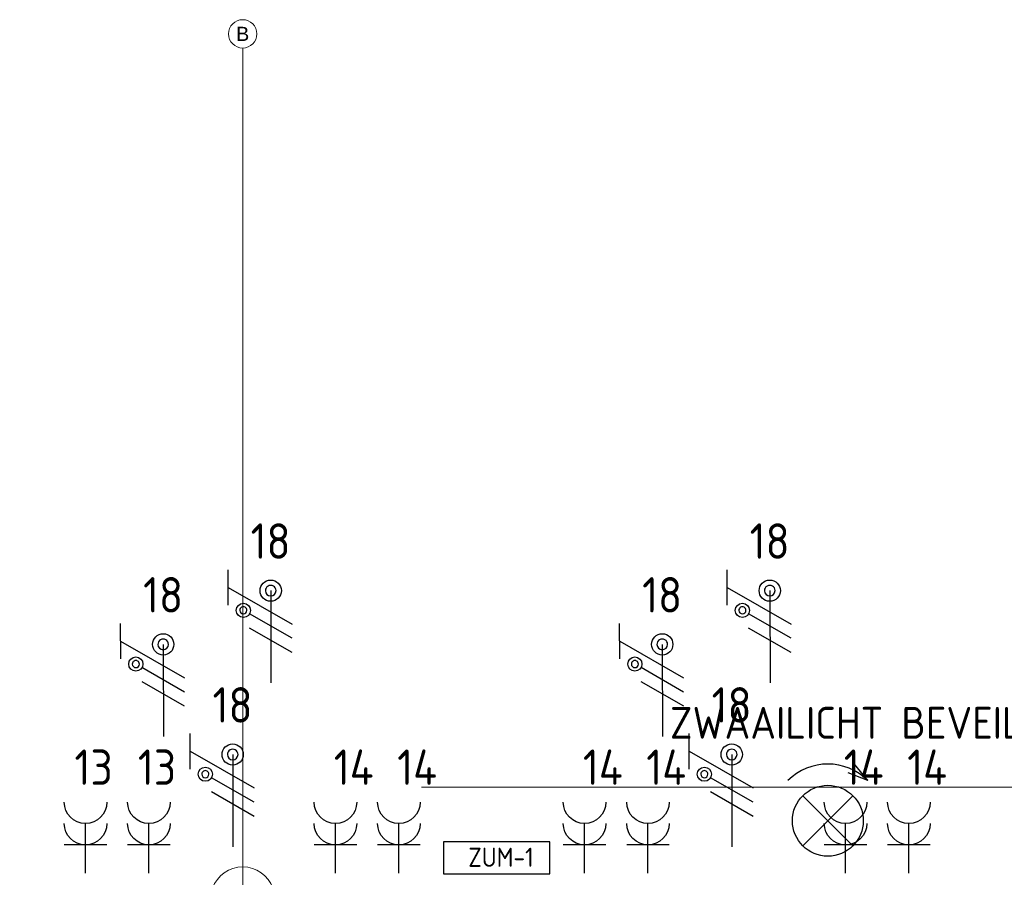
# Model space of a CAD drawing. Header units: millimetres. Extents: x -39149 to 267781, y -2340 to 58540.
# Tile 81 of 244: x 5638 to 12584, y 43052 to 49100. Entities that reach past the tile are written whole.
import ezdxf
from ezdxf.enums import TextEntityAlignment as Align

# ---------------------------------------------------------------- set-up
doc = ezdxf.new("R2010")
doc.units = ezdxf.units.MM
doc.header["$LTSCALE"] = 100
doc.header["$MEASUREMENT"] = 0
doc.linetypes.add('B0605', pattern=[141, 70, -35, 1, -35])
doc.linetypes.add('B0703', pattern=[93.740001, 62.5, -31.240001])
for name, color, linetype in [('00  Bestaand', 7, 'Continuous'), ('00  Bestaande kolommen', 7, 'Continuous'), ('A Stramien', 7, 'Continuous'), ('AL$1A---_ALGEMEEN', 8, 'Continuous'), ('AL$1A---_ALGEMEEN--bestaand', 9, 'Continuous'), ('EL6222--_KRACHT_230', 3, 'Continuous'), ('EL6222--Zonwering', 7, 'Continuous'), ('EL6223--', 3, 'Continuous'), ('EL6311--_LICHT_BINNEN', 3, 'Continuous'), ('EL6511--_BRANDMELD', 3, 'Continuous'), ('I-BEV', 7, 'Continuous')]:
    doc.layers.add(name, color=color, linetype=linetype)
doc.styles.add('BURO-018', font='isocp.shx', dxfattribs={"height": 180})
doc.styles.add('BURO-025', font='isocp.shx', dxfattribs={"height": 250})
doc.styles.add('GENERATED_STYLE_3', font='swiss.ttf', dxfattribs={"width": 0.96})
doc.styles.add('ISO25', font='ISO', dxfattribs={"height": 225})
doc.styles.add('STABICAD-012', font='ISOCP.SHX', dxfattribs={"height": 1.2})
doc.styles.add('STABICAD-018', font='ISOCP.SHX', dxfattribs={"height": 1.8})

# ---------------------------------------------------------------- blocks, each defined once
blk = doc.blocks.new('Column_2_7', base_point=(7211.5, 42900))
at = {"layer": '00  Bestaande kolommen', "color": 8, "linetype": 'Continuous', "lineweight": 0}
for start, end in [(19.47123, 160.52877), (199.47122, 340.52878)]:
    blk.add_arc((7211.5, 42900), 225, start, end, dxfattribs=at)
blk = doc.blocks.new('Standard grid marker_12')
at = {"layer": 'A Stramien', "color": 8, "linetype": 'B0605', "lineweight": 0}
for q in [(0, 0), (46394.8, 0)]:
    blk.add_line((4000, 0), q, dxfattribs=at)
at = {"layer": 'A Stramien', "color": 8, "linetype": 'Continuous', "lineweight": 0}
blk.add_circle((-100, 0), 100, dxfattribs=at)
at = {"layer": 'A Stramien', "color": 4, "lineweight": 0, "style": 'GENERATED_STYLE_3'}
blk.add_attdef('AC_MARKERTEXT_1', text='', height=100, rotation=90, dxfattribs=at).set_placement((-20, -47.1), align=Align.BOTTOM_LEFT)
blk = doc.blocks.new('E00078')
at = {"layer": 'AL$1A---_ALGEMEEN--bestaand', "color": 0, "linetype": 'Continuous'}
for p, q in [((-3, 6.482), (-3, 8.982)), ((-3, 7.732), (1.5, 5.134)), ((0, 7.5), (0, 1)), ((1.5, 4.134), (-1.5, 5.866)), ((1.5, 3.134), (-1.5, 4.866))]:
    blk.add_line(p, q, dxfattribs=at)
for points in [[(-0.375, 7.5, 1), (0.375, 7.5, 1)], [(-2.183, 6.116, 1), (-1.683, 6.116, 1)]]:
    blk.add_lwpolyline(points, format="xyb", close=True, dxfattribs=at)
for centre, radius in [((0, 7.5), 0.75), ((-1.933, 6.116), 0.5)]:
    blk.add_circle(centre, radius, dxfattribs=at)
at = {"layer": 'AL$1A---_ALGEMEEN--bestaand', "color": 0, "linetype": 'Continuous', "style": 'BURO-018'}
for tag, p in [('CIRCUIT', (0, 11)), ('PANEL', (0, 11)), ('SUBCIRCUIT', (4.5, 11))]:
    blk.add_attdef(tag, text='', height=1.8, dxfattribs=at).set_placement(p, align=Align.MIDDLE)
at = {"layer": 'AL$1A---_ALGEMEEN--bestaand', "color": 0, "linetype": 'Continuous', "style": 'BURO-018', "flags": 1}
for tag, p in [('POWERCODE', (13, 11)), ('ARTICLECODE', (0, 0))]:
    blk.add_attdef(tag, text='', height=1.8, dxfattribs=at).set_placement(p, align=Align.MIDDLE)
blk = doc.blocks.new('111304A')
at = {"layer": 'AL$1A---_ALGEMEEN', "color": 0, "linetype": 'Continuous'}
for p, q in [((0, 1), (0, 4.5)), ((-1.5, 3), (1.5, 3))]:
    blk.add_line(p, q, dxfattribs=at)
for centre in [(0, 6), (0, 4.5)]:
    blk.add_arc(centre, 1.5, 180, 0, dxfattribs=at)
at = {"layer": 'AL$1A---_ALGEMEEN', "color": 0, "linetype": 'Continuous', "style": 'BURO-018'}
for tag, p in [('CIRCUIT', (0, 8.5)), ('PANEL', (0, 8.5)), ('SUBCIRCUIT', (4.5, 8.5))]:
    blk.add_attdef(tag, text='', height=1.8, dxfattribs=at).set_placement(p, align=Align.MIDDLE)
at = {"layer": 'AL$1A---_ALGEMEEN', "color": 0, "linetype": 'Continuous', "style": 'BURO-018', "flags": 1}
for tag, p in [('POWERCODE', (13, 8.5)), ('ARTICLECODE', (0, 0))]:
    blk.add_attdef(tag, text='', height=1.8, dxfattribs=at).set_placement(p, align=Align.MIDDLE)
blk = doc.blocks.new('E00113')
at = {"color": 0, "linetype": 'Continuous'}
for p, q in [((-5, 4), (-5, 1)), ((5, 4), (-5, 4)), ((5, 1), (5, 4)), ((-5, 1), (5, 1))]:
    blk.add_line(p, q, dxfattribs=at)
at = {"color": 0, "linetype": 'Continuous', "style": 'BURO-018'}
for tag, p in [('TEXT1', (0, 6)), ('TEXT2', (0, 2.5))]:
    blk.add_attdef(tag, text='', height=1.8, dxfattribs=at).set_placement(p, align=Align.MIDDLE)
at = {"color": 0, "linetype": 'Continuous', "style": 'BURO-018', "flags": 1}
blk.add_attdef('ARTICLECODE', text='', height=1.8, dxfattribs=at).set_placement((0, 0), align=Align.MIDDLE)
blk = doc.blocks.new('E00029')
at = {"layer": 'AL$1A---_ALGEMEEN--bestaand', "color": 0, "linetype": 'Continuous'}
for p, q in [((-2.828, 6.328), (-3.997, 5.387)), ((-2.828, 6.328), (-3.37, 4.929)), ((-1.768, 1.732), (1.768, 5.268)), ((-1.768, 5.268), (1.768, 1.732))]:
    blk.add_line(p, q, dxfattribs=at)
blk.add_circle((0, 3.5), 2.5, dxfattribs=at)
blk.add_arc((0, 3.5), 4, 135, 225, dxfattribs=at)
at = {"layer": 'AL$1A---_ALGEMEEN--bestaand', "color": 0, "linetype": 'Continuous', "style": 'BURO-018'}
blk.add_attdef('TEXT1', text='', height=1.8, dxfattribs=at).set_placement((0, 8.5), align=Align.MIDDLE)
at = {"layer": 'AL$1A---_ALGEMEEN--bestaand', "color": 0, "linetype": 'Continuous', "style": 'BURO-018', "flags": 1}
blk.add_attdef('ARTICLECODE', (0, 0), '', height=1.8, dxfattribs=at)
at = {"layer": 'EL6222--_KRACHT_230', "color": 1, "style": 'STABICAD-012'}
blk.add_attdef('FIREPROTECTION_PANEL', text='', height=1.8, rotation=90, dxfattribs=at).set_placement((103.987, 444.506), align=Align.MIDDLE)
at = {"layer": 'EL6223--', "color": 1, "style": 'STABICAD-018', "flags": 1}
for tag in ['CODING1', 'FIREPROTECTION_HARDWARENUMBER', 'FIREPROTECTION_ZONE']:
    blk.add_attdef(tag, (0, 0), '', height=1.8, dxfattribs=at)
at = {"layer": 'EL6511--_BRANDMELD', "color": 1, "style": 'STABICAD-018'}
blk.add_attdef('CODING2', (0, 0), '', height=1.8, dxfattribs=at)

msp = doc.modelspace()

# ---------------------------------------------------------------- linework, layer by layer
at = {"layer": '00  Bestaand', "color": 8, "linetype": 'B0703', "lineweight": 0}
msp.add_line((-901.1, 43687.8), (69324.1, 43687.8), dxfattribs=at)

# ---------------------------------------------------------------- block references
at = {"layer": '00  Bestaande kolommen', "color": 3, "lineweight": 0}
msp.add_blockref('Column_2_7', (7211.5, 42900), dxfattribs=at)
at = {"layer": 'A Stramien', "color": 1, "linetype": 'Continuous', "lineweight": 0}
ref = msp.add_blockref('Standard grid marker_12', (7211.5, 48900), dxfattribs=dict(at, zscale=1000, rotation=270))
ref.add_attrib('AC_MARKERTEXT_1', 'B', dxfattribs={"color": 1, "linetype": 'Continuous', "lineweight": 0, "height": 100, "style": 'GENERATED_STYLE_3'}).set_placement((7164.4, 48920), align=Align.BOTTOM_LEFT)
at = {"layer": 'EL6222--_KRACHT_230', "linetype": 'Continuous'}
ref = msp.add_blockref('111304A', (6102.7, 42980.9), dxfattribs=dict(at, xscale=-100, yscale=100, zscale=100))
ref.add_attrib('CIRCUIT', '13 ', dxfattribs={"layer": '0', "linetype": 'ByBlock', "height": 250, "style": 'BURO-025'}).set_placement((6231.5, 43828.6), align=Align.MIDDLE)
ref = msp.add_blockref('111304A', (6549.8, 42980.9), dxfattribs=dict(at, xscale=-100, yscale=100, zscale=100))
ref.add_attrib('CIRCUIT', '13 ', dxfattribs={"layer": '0', "linetype": 'ByBlock', "height": 250, "style": 'BURO-025'}).set_placement((6678.5, 43828.6), align=Align.MIDDLE)
ref = msp.add_blockref('111304A', (7865.9, 42980.9), dxfattribs=dict(at, xscale=-100, yscale=100, zscale=100))
ref.add_attrib('CIRCUIT', '14', dxfattribs={"layer": '0', "linetype": 'ByBlock', "height": 250, "style": 'BURO-025'}).set_placement((7994.7, 43828.6), align=Align.MIDDLE)
ref = msp.add_blockref('111304A', (8313, 42980.9), dxfattribs=dict(at, xscale=-100, yscale=100, zscale=100))
ref.add_attrib('CIRCUIT', '14', dxfattribs={"layer": '0', "linetype": 'ByBlock', "height": 250, "style": 'BURO-025'}).set_placement((8441.7, 43828.6), align=Align.MIDDLE)
ref = msp.add_blockref('111304A', (9623.1, 42980.9), dxfattribs=dict(at, xscale=-100, yscale=100, zscale=100))
ref.add_attrib('CIRCUIT', '14', dxfattribs={"layer": '0', "linetype": 'ByBlock', "height": 250, "style": 'BURO-025'}).set_placement((9751.9, 43828.6), align=Align.MIDDLE)
ref = msp.add_blockref('111304A', (10070.2, 42980.9), dxfattribs=dict(at, xscale=-100, yscale=100, zscale=100))
ref.add_attrib('CIRCUIT', '14', dxfattribs={"layer": '0', "linetype": 'ByBlock', "height": 250, "style": 'BURO-025'}).set_placement((10198.9, 43828.6), align=Align.MIDDLE)
ref = msp.add_blockref('111304A', (11463.7, 42980.9), dxfattribs=dict(at, xscale=-100, yscale=100, zscale=100))
ref.add_attrib('CIRCUIT', '14', dxfattribs={"layer": '0', "linetype": 'ByBlock', "height": 250, "style": 'BURO-025'}).set_placement((11592.4, 43828.6), align=Align.MIDDLE)
ref = msp.add_blockref('111304A', (11910.7, 42980.9), dxfattribs=dict(at, xscale=-100, yscale=100, zscale=100))
ref.add_attrib('CIRCUIT', '14', dxfattribs={"layer": '0', "linetype": 'ByBlock', "height": 250, "style": 'BURO-025'}).set_placement((12039.5, 43828.6), align=Align.MIDDLE)
at = {"layer": 'EL6222--Zonwering', "linetype": 'Continuous'}
ref = msp.add_blockref('E00078', (7411, 44323.3), dxfattribs=dict(at, xscale=99.99999999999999, yscale=99.99999999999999, zscale=99.99999999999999, rotation=0.152497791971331))
ref.add_attrib('CIRCUIT', '18', dxfattribs={"layer": '0', "linetype": 'ByBlock', "height": 250, "style": 'BURO-025'}).set_placement((7408.1, 45423.3), align=Align.MIDDLE)
ref = msp.add_blockref('E00078', (10931.4, 44323.3), dxfattribs=dict(at, xscale=99.99999999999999, yscale=99.99999999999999, zscale=99.99999999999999, rotation=0.1524977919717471))
ref.add_attrib('CIRCUIT', '18', dxfattribs={"layer": '0', "linetype": 'ByBlock', "height": 250, "style": 'BURO-025'}).set_placement((10928.5, 45423.3), align=Align.MIDDLE)
ref = msp.add_blockref('E00078', (6652.6, 43944.3), dxfattribs=dict(at, xscale=99.99999999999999, yscale=99.99999999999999, zscale=99.99999999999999, rotation=0.152497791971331))
ref.add_attrib('CIRCUIT', '18', dxfattribs={"layer": '0', "linetype": 'ByBlock', "height": 250, "style": 'BURO-025'}).set_placement((6649.7, 45044.3), align=Align.MIDDLE)
ref = msp.add_blockref('E00078', (10173, 43944.3), dxfattribs=dict(at, xscale=99.99999999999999, yscale=99.99999999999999, zscale=99.99999999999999, rotation=0.1524977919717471))
ref.add_attrib('CIRCUIT', '18', dxfattribs={"layer": '0', "linetype": 'ByBlock', "height": 250, "style": 'BURO-025'}).set_placement((10170.1, 45044.3), align=Align.MIDDLE)
ref = msp.add_blockref('E00078', (7142.8, 43167.7), dxfattribs=dict(at, xscale=99.99999999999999, yscale=99.99999999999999, zscale=99.99999999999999, rotation=0.152497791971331))
ref.add_attrib('CIRCUIT', '18', dxfattribs={"layer": '0', "linetype": 'ByBlock', "height": 250, "style": 'BURO-025'}).set_placement((7139.9, 44267.7), align=Align.MIDDLE)
ref = msp.add_blockref('E00078', (10663.2, 43167.7), dxfattribs=dict(at, xscale=99.99999999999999, yscale=99.99999999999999, zscale=99.99999999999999, rotation=0.1524977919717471))
ref.add_attrib('CIRCUIT', '18', dxfattribs={"layer": '0', "linetype": 'ByBlock', "height": 250, "style": 'BURO-025'}).set_placement((10660.3, 44267.7), align=Align.MIDDLE)
at = {"layer": 'EL6311--_LICHT_BINNEN', "linetype": 'Continuous'}
ref = msp.add_blockref('E00113', (9002.2, 43376.5), dxfattribs=dict(at, xscale=75, yscale=75, zscale=75, rotation=180))
ref.add_attrib('TEXT2', 'ZUM-1', dxfattribs={"layer": '0', "color": 0, "linetype": 'ByBlock', "height": 135, "style": 'BURO-018'}).set_placement((9033.5, 43193.1), align=Align.MIDDLE)
at = {"layer": 'I-BEV', "xscale": 100, "yscale": 100, "zscale": 100, "rotation": 270}
msp.add_blockref('E00029', (10989.1, 43450.6), dxfattribs=at)

# ---------------------------------------------------------------- texts
at = {"layer": 'I-BEV', "linetype": 'Continuous', "style": 'ISO25'}
msp.add_text('ZWAAILICHT BEVEILIGING', height=225, dxfattribs=at).set_placement((10225.2, 44028.7))

doc.saveas('drawing.dxf')
